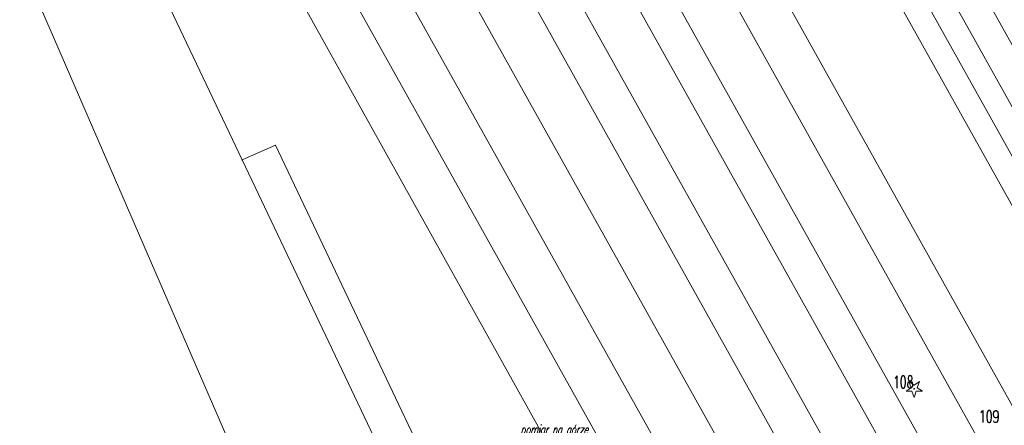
# Model space of a CAD drawing. Header units: metres. Extents: x 0 to 7483564, y 0 to 5680766.
# Tile 30 of 34: x 7483327 to 7483408, y 5680561 to 5680594. Entities that reach past the tile are written whole.
import ezdxf
from ezdxf.enums import TextEntityAlignment as Align

# ---------------------------------------------------------------- set-up
doc = ezdxf.new("R2010")
doc.units = ezdxf.units.M
doc.header["$PDSIZE"] = 1
doc.linetypes.add('GDE', pattern=[0])
for name, color, linetype, lineweight in [('Dzialki', 90, 'GDE', 13), ('Numery_dzialek', 90, 'Continuous', 13), ('opisy', 7, 'Continuous', 18)]:
    doc.layers.add(name, color=color, linetype=linetype, lineweight=lineweight)
doc.styles.get("Standard").update_dxf_attribs({"font": 'romans.shx', "width": 0.75})

# ---------------------------------------------------------------- blocks, each defined once
blk = doc.blocks.new('DIN')
at = {"color": 0, "linetype": 'Continuous', "lineweight": 13, "flags": 128}
blk.add_lwpolyline([(-1.3, -0.38), (-0.34, -0.38), (0, -1.44), (0.34, -0.36), (1.4, -0.36), (0.52, 0.2), (0.9, 1.2), (0.02, 0.6), (-0.88, 1.2), (-0.5, 0.2), (-1.32, -0.38)], dxfattribs=at)
blk = doc.blocks.new('A$C4FD9118A')
blk.add_point((-56.634, 43.843))
at = {"layer": 'Dzialki', "linetype": 'Continuous', "lineweight": 18, "flags": 128}
for points in [[(-200.774, 241.143), (-101.704, 12.643)], [(-32.384, 43.433), (-82.144, 132.573)], [(-34.694, 42.453), (-84.244, 131.213)], [(-36.544, 41.673), (-85.914, 130.123)], [(-38.384, 40.893), (-87.594, 129.023)], [(-45.874, 37.723), (-94.374, 124.603)], [(-49.384, 36.243), (-97.554, 122.533)], [(-101.074, 120.233), (-53.264, 34.603)], [(-56.024, 33.433), (-103.574, 118.603)], [(-59.734, 31.863), (-106.934, 116.413)], [(-62.874, 30.533), (-109.774, 114.563)], [(-66.844, 28.853), (-113.374, 112.213)], [(-71.084, 27.053), (-117.224, 109.703)], [(-74.784, 25.493), (-120.574, 107.523)], [(-78.404, 23.963), (-123.754, 105.443)], [(-128.744, 97.543), (-112.244, 62.803)], [(-109.494, 64.013), (-112.244, 62.803)], [(-88.044, 18.863), (-109.494, 64.013)], [(-112.244, 62.803), (-90.694, 17.463)]]:
    blk.add_lwpolyline(points, dxfattribs=at)
at = {"layer": 'Dzialki'}
for p in [(-109.494, 64.013), (-109.494, 64.013), (-112.244, 62.803), (-112.244, 62.803), (-112.244, 62.803)]:
    blk.add_point(p, dxfattribs=at)
at = {"linetype": 'Continuous', "xscale": 0.5, "yscale": 0.5, "zscale": 0.5}
blk.add_blockref('DIN', (-56.634, 43.843), dxfattribs=at)
at = {"layer": 'Numery_dzialek', "lineweight": 20, "width": 0.66}
for s, p in [('108', (-58.374, 44.913)), ('109', (-51.264, 42.053))]:
    blk.add_text(s, height=1, dxfattribs=at).set_placement(p, align=Align.TOP_LEFT)
at = {"layer": 'opisy', "lineweight": 15, "oblique": 15, "width": 0.66}
blk.add_text('pomiar na górze', height=0.75, dxfattribs=at).set_placement((-89.209, 40.857), align=Align.TOP_LEFT)

msp = doc.modelspace()

# ---------------------------------------------------------------- block references
msp.add_blockref('A$C4FD9118A', (7483457.539, 5680519.945))

doc.saveas('drawing.dxf')
